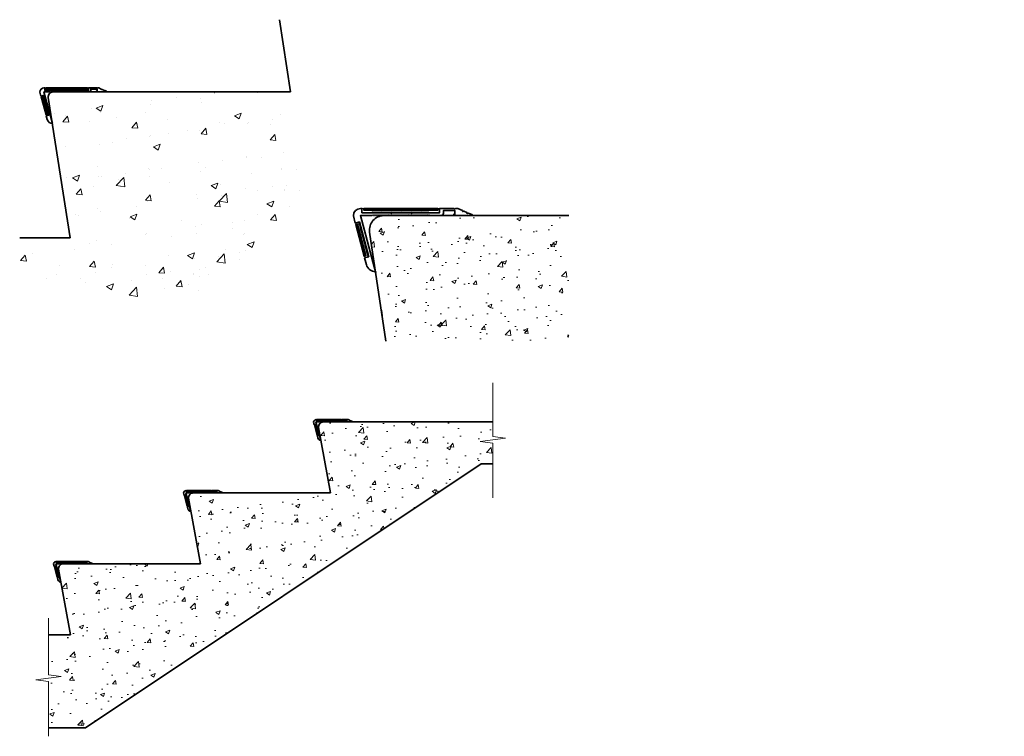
# Model space of a CAD drawing. Header units: millimetres. Extents: x 51867 to 53950, y 51914 to 53430.
import ezdxf

# ---------------------------------------------------------------- set-up
doc = ezdxf.new("R2010")
doc.units = ezdxf.units.MM
for name, color, linetype, lineweight in [('FS-DETAIL', 3, 'Continuous', 35), ('FS-DETAIL-HATCH', 253, 'Continuous', 13), ('FS-DETAIL-THIN', 8, 'Continuous', 18)]:
    doc.layers.add(name, color=color, linetype=linetype, lineweight=lineweight)

# ---------------------------------------------------------------- blocks, each defined once
blk = doc.blocks.new('Stair Nosing_1')
at = {"layer": 'FS-DETAIL-HATCH'}
h = blk.add_hatch(dxfattribs=at)
h.set_pattern_fill('AR-CONC', color=256, scale=0.164334)
h.set_pattern_definition([(50, (36611.086, 35184.487), (29.939103, -2.61933), [3.13056, -34.436152]), (355, (36611.086, 35184.487), (-5.791686, 31.3971), [2.504447, -27.549018]), (100.45144, (36613.58, 35184.27), (24.147417, 28.77777), [2.660566, -29.26625]), (46.1842, (36611.086, 35192.835), (44.547455, -6.908976), [4.69584, -51.65423]), (96.63556, (36614.8, 35192.26), (39.01353, 40.66048), [3.99085, -43.899415]), (351.18415, (36611.086, 35192.835), (39.01353, 40.66048), [3.756666, -41.32334]), (21, (36615.26, 35190.748), (24.915372, -16.80563), [3.13056, -34.436152]), (326, (36615.26, 35190.748), (10.156164, 30.268312), [2.504447, -27.54892]), (71.45144, (36617.337, 35189.348), (35.071536, 13.46268), [2.660566, -29.2662]), (37.5, (36611.086, 35184.487), (0.507562, 13.8952527), [0, -27.214996, 0, -27.96633, 0, -27.653274]), (7.5, (36611.086, 35184.487), (10.9807305, 16.463057), [0, -15.944982, 0, -26.588884, 0, -10.53955]), (327.5, (36601.778, 35184.487), (22.2821207, -0.9414264), [0, -10.435198, 0, -32.557817, 0, -43.201718]), (317.5, (36597.604, 35184.487), (24.342634, 4.178432), [0, -13.565757, 0, -21.62173, 0, -30.679481])])
edge = h.paths.add_edge_path()
edge.add_line((54039.76, 52608.9), (53941.95, 52608.9))
edge.add_line((53941.95, 52608.9), (53940.85, 52607.47))
edge.add_line((53940.85, 52607.47), (53939.75, 52608.9))
edge.add_line((53939.75, 52608.9), (53936.82, 52608.9))
edge.add_line((53936.82, 52608.9), (53935.72, 52607.47))
edge.add_line((53935.72, 52607.47), (53934.62, 52608.9))
edge.add_line((53934.62, 52608.9), (53926.56, 52608.9))
edge.add_line((53926.56, 52608.9), (53925.46, 52607.47))
edge.add_line((53925.46, 52607.47), (53924.36, 52608.9))
edge.add_line((53924.36, 52608.9), (53922.17, 52608.9))
edge.add_line((53922.17, 52608.9), (53921.07, 52607.47))
edge.add_line((53921.07, 52607.47), (53919.97, 52608.9))
edge.add_line((53919.97, 52608.9), (53911.26, 52608.9))
edge.add_arc((53911.26, 52598.9), 10, 90, 195)
edge.add_line((53901.6, 52596.31), (53905.44, 52569.85))
edge.add_line((53905.44, 52569.85), (53912.51, 52521.98))
edge.add_line((53912.51, 52521.98), (54039.76, 52521.61))
edge.add_line((54039.76, 52521.61), (54039.76, 52608.9))
at = {"layer": 'FS-DETAIL'}
for p, q in [((53911.26, 52608.9), (54039.76, 52608.9)), ((53912.11, 52608.9), (53923.11, 52608.9)), ((53926.11, 52608.9), (53945.11, 52608.9)), ((53948.11, 52608.9), (53967.11, 52608.9)), ((53912.57, 52521.61), (53901.37, 52597.44))]:
    blk.add_line(p, q, dxfattribs=at)
blk.add_lwpolyline([(53903.48, 52609.38), (53903.85, 52608.9), (53904.21, 52609.38), (53904.58, 52608.9), (53904.94, 52609.38), (53905.31, 52608.9), (53905.68, 52609.38), (53906.04, 52608.9), (53906.41, 52609.38), (53906.78, 52608.9), (53907.14, 52609.38), (53907.51, 52608.9), (53907.88, 52609.38), (53908.24, 52608.9), (53908.61, 52609.38), (53908.97, 52608.9), (53909.34, 52609.38), (53909.71, 52608.9), (53910.07, 52609.38), (53910.44, 52608.9), (53910.81, 52609.38), (53911.17, 52608.9), (53911.54, 52609.38), (53911.91, 52608.9), (53912.27, 52609.38), (53912.64, 52608.9), (53913.01, 52609.38), (53913.37, 52608.9), (53913.74, 52609.38), (53914.1, 52608.9), (53914.47, 52609.38), (53914.84, 52608.9), (53915.2, 52609.38), (53915.57, 52608.9), (53915.94, 52609.38), (53916.3, 52608.9), (53916.67, 52609.38), (53917.04, 52608.9), (53917.4, 52609.38), (53917.77, 52608.9), (53918.13, 52609.38), (53918.5, 52608.9), (53918.87, 52609.38), (53919.23, 52608.9), (53919.6, 52609.38), (53919.97, 52608.9), (53920.33, 52609.38), (53920.7, 52608.9), (53921.07, 52609.38), (53921.43, 52608.9), (53921.8, 52609.38), (53922.17, 52608.9), (53922.53, 52609.38), (53922.9, 52608.9), (53923.26, 52609.38), (53923.63, 52608.9), (53924, 52609.38), (53924.36, 52608.9), (53924.36, 52608.9), (53924.73, 52609.38), (53925.1, 52608.9), (53925.46, 52609.38), (53925.83, 52608.9), (53926.2, 52609.38), (53926.56, 52608.9), (53926.93, 52609.38), (53927.29, 52608.9), (53927.66, 52609.38), (53928.03, 52608.9), (53928.39, 52609.38), (53928.76, 52608.9), (53929.13, 52609.38), (53929.49, 52608.9), (53929.86, 52609.38), (53930.23, 52608.9), (53930.59, 52609.38), (53930.96, 52608.9), (53931.33, 52609.38), (53931.69, 52608.9), (53932.06, 52609.38), (53932.42, 52608.9), (53932.79, 52609.38), (53933.16, 52608.9), (53933.52, 52609.38), (53933.89, 52608.9), (53934.26, 52609.38), (53934.62, 52608.9), (53934.99, 52609.38), (53935.36, 52608.9), (53935.72, 52609.38), (53936.09, 52608.9), (53936.45, 52609.38), (53936.82, 52608.9), (53937.19, 52609.38), (53937.55, 52608.9), (53937.92, 52609.38), (53938.29, 52608.9), (53938.65, 52609.38), (53939.02, 52608.9), (53939.39, 52609.38), (53939.75, 52608.9), (53940.12, 52609.38), (53940.49, 52608.9), (53940.85, 52609.38), (53941.22, 52608.9), (53941.58, 52609.38), (53941.95, 52608.9), (53942.32, 52609.38), (53942.68, 52608.9), (53943.05, 52609.38), (53943.42, 52608.9), (53951.07, 52608.9, 0.363366), (53952.71, 52610.65), (53952.71, 52612.37), (53960.61, 52612.37), (53960.61, 52609.87), (53959.82, 52609.87), (53959.82, 52608.9), (53972.48, 52608.9, 0.723376), (53972.48, 52609.76), (53970.11, 52610.61), (53969.24, 52610.28), (53968.93, 52611.11), (53966.86, 52611.99), (53966.14, 52611.65), (53965.89, 52612.4), (53962.74, 52613.9), (53961.15, 52613.9), (53960.59, 52613.34), (53960.03, 52613.9), (53950.03, 52613.9), (53950.03, 52610.9), (53931.07, 52610.9), (53930.52, 52610.34), (53929.96, 52610.9), (53916.97, 52610.9), (53916.42, 52610.34), (53915.86, 52610.9), (53896.03, 52610.9), (53896.03, 52613.9), (53895.03, 52613.9, 0.407474), (53890.03, 52608.74), (53891.37, 52603.72), (53894.27, 52604.5), (53900.74, 52580.35), (53897.84, 52579.57), (53899.15, 52574.7, 0.338379), (53905.44, 52569.9), (53894.99, 52608.9), (53903.11, 52608.9)], format="xyb", close=True, dxfattribs=at)
at = {"layer": 'FS-DETAIL', "flags": 128}
blk.add_lwpolyline([(53948.68, 52613.87), (53897.38, 52613.87), (53897.38, 52612.62), (53948.68, 52612.62)], close=True, dxfattribs=at)
at = {"layer": 'FS-DETAIL'}
blk.add_lwpolyline([(53898.76, 52580.96), (53892.86, 52602.98), (53891.65, 52602.66), (53897.55, 52580.63)], close=True, dxfattribs=at)
blk.add_arc((53911.26, 52598.9), 10, 90, 188.40156, dxfattribs=at)
at = {"layer": 'FS-DETAIL-THIN'}
blk.add_lwpolyline([(53942.57, 52611.15), (53949.78, 52611.15), (53949.78, 52613.75), (53948.78, 52613.75), (53948.78, 52612.52), (53897.28, 52612.52), (53897.28, 52613.75), (53896.28, 52613.75), (53896.28, 52611.15), (53903, 52611.15), (53903.36, 52611.63), (53903.73, 52611.15), (53904.09, 52611.63), (53904.46, 52611.15), (53904.83, 52611.63), (53905.19, 52611.15), (53905.56, 52611.63), (53905.93, 52611.15), (53906.29, 52611.63), (53906.66, 52611.15), (53907.03, 52611.63), (53907.39, 52611.15), (53907.76, 52611.63), (53908.13, 52611.15), (53908.49, 52611.63), (53908.86, 52611.15), (53909.22, 52611.63), (53909.59, 52611.15), (53909.96, 52611.63), (53910.32, 52611.15), (53910.69, 52611.63), (53911.06, 52611.15), (53911.42, 52611.63), (53911.79, 52611.15), (53912.16, 52611.63), (53912.52, 52611.15), (53912.89, 52611.63), (53913.25, 52611.15), (53913.62, 52611.63), (53913.99, 52611.15), (53914.35, 52611.63), (53914.72, 52611.15), (53915.09, 52611.63), (53915.45, 52611.15), (53915.82, 52611.63), (53916.19, 52611.15), (53916.55, 52611.63), (53916.92, 52611.15), (53917.29, 52611.63), (53917.65, 52611.15), (53918.02, 52611.63), (53918.38, 52611.15), (53918.75, 52611.63), (53919.12, 52611.15), (53919.48, 52611.63), (53919.85, 52611.15), (53920.22, 52611.63), (53920.58, 52611.15), (53920.95, 52611.63), (53921.32, 52611.15), (53921.68, 52611.63), (53922.05, 52611.15), (53922.41, 52611.63), (53922.78, 52611.15), (53923.15, 52611.63), (53923.51, 52611.15), (53923.88, 52611.63), (53924.25, 52611.15), (53924.61, 52611.63), (53924.98, 52611.15), (53925.35, 52611.63), (53925.71, 52611.15), (53926.08, 52611.63), (53926.45, 52611.15), (53926.81, 52611.63), (53927.18, 52611.15), (53927.54, 52611.63), (53927.91, 52611.15), (53928.28, 52611.63), (53928.64, 52611.15), (53929.01, 52611.63), (53929.38, 52611.15), (53929.74, 52611.63), (53930.11, 52611.15), (53930.48, 52611.63), (53930.84, 52611.15), (53931.21, 52611.63), (53931.57, 52611.15), (53931.94, 52611.63), (53932.31, 52611.15), (53932.67, 52611.63), (53933.04, 52611.15), (53933.41, 52611.63), (53933.77, 52611.15), (53934.14, 52611.63), (53934.51, 52611.15), (53934.87, 52611.63), (53935.24, 52611.15), (53935.61, 52611.63), (53935.97, 52611.15), (53936.34, 52611.63), (53936.7, 52611.15), (53937.07, 52611.63), (53937.44, 52611.15), (53937.8, 52611.63), (53938.17, 52611.15), (53938.54, 52611.63), (53938.9, 52611.15), (53939.27, 52611.63), (53939.64, 52611.15), (53940, 52611.63), (53940.37, 52611.15), (53940.73, 52611.63), (53941.1, 52611.15), (53941.47, 52611.63), (53941.83, 52611.15), (53942.2, 52611.63), (53942.57, 52611.15)], dxfattribs=at)
blk.add_lwpolyline([(53893.99, 52604.32), (53891.48, 52603.65), (53891.74, 52602.78), (53892.93, 52603.1), (53898.88, 52580.89), (53897.7, 52580.57), (53897.93, 52579.7), (53900.44, 52580.37), (53900.35, 52580.71), (53899.8, 52580.94), (53900.16, 52581.42), (53899.61, 52581.65), (53899.97, 52582.13), (53899.42, 52582.36), (53899.78, 52582.83), (53899.23, 52583.06), (53899.59, 52583.54), (53899.04, 52583.77), (53899.4, 52584.25), (53898.85, 52584.48), (53899.21, 52584.96), (53898.66, 52585.19), (53899.02, 52585.66), (53898.47, 52585.9), (53898.83, 52586.37), (53898.28, 52586.6), (53898.64, 52587.08), (53898.09, 52587.31), (53898.45, 52587.79), (53897.9, 52588.02), (53898.26, 52588.5), (53897.71, 52588.73), (53898.07, 52589.2), (53897.52, 52589.43), (53897.88, 52589.91), (53897.33, 52590.14), (53897.7, 52590.62), (53897.14, 52590.85), (53897.51, 52591.33), (53896.95, 52591.56), (53897.32, 52592.04), (53896.76, 52592.27), (53897.13, 52592.74), (53896.57, 52592.97), (53896.94, 52593.45), (53896.38, 52593.68), (53896.75, 52594.16), (53896.19, 52594.39), (53896.56, 52594.87), (53896, 52595.1), (53896.37, 52595.57), (53895.81, 52595.81), (53896.18, 52596.28), (53895.62, 52596.51), (53895.99, 52596.99), (53895.43, 52597.22), (53895.8, 52597.7), (53895.24, 52597.93), (53895.61, 52598.41), (53895.05, 52598.64), (53895.42, 52599.11), (53894.87, 52599.34), (53895.23, 52599.82), (53894.68, 52600.05), (53895.04, 52600.53), (53894.49, 52600.76), (53894.85, 52601.24), (53894.3, 52601.47), (53894.66, 52601.94), (53894.11, 52602.18), (53894.47, 52602.65), (53893.92, 52602.88), (53894.28, 52603.36), (53893.73, 52603.59), (53894.09, 52604.07)], close=True, dxfattribs=at)
blk = doc.blocks.new('Stair Nosing')
at = {"layer": 'FS-DETAIL'}
for p, q in [((52226.7, 52428.9), (52248.7, 52428.9)), ((52251.7, 52428.9), (52270.7, 52428.9)), ((52273.7, 52428.9), (52292.7, 52428.9))]:
    blk.add_line(p, q, dxfattribs=at)
blk.add_lwpolyline([(52229.1, 52429.4), (52229.5, 52428.9), (52229.8, 52429.4), (52230.2, 52428.9), (52230.6, 52429.4), (52230.9, 52428.9), (52231.3, 52429.4), (52231.7, 52428.9), (52232, 52429.4), (52232.4, 52428.9), (52232.8, 52429.4), (52233.1, 52428.9), (52233.5, 52429.4), (52233.9, 52428.9), (52234.2, 52429.4), (52234.6, 52428.9), (52235, 52429.4), (52235.3, 52428.9), (52235.7, 52429.4), (52236.1, 52428.9), (52236.4, 52429.4), (52236.8, 52428.9), (52237.2, 52429.4), (52237.5, 52428.9), (52237.9, 52429.4), (52238.3, 52428.9), (52238.6, 52429.4), (52239, 52428.9), (52239.4, 52429.4), (52239.7, 52428.9), (52240.1, 52429.4), (52240.5, 52428.9), (52240.8, 52429.4), (52241.2, 52428.9), (52241.6, 52429.4), (52241.9, 52428.9), (52242.3, 52429.4), (52242.7, 52428.9), (52243, 52429.4), (52243.4, 52428.9), (52243.8, 52429.4), (52244.1, 52428.9), (52244.5, 52429.4), (52244.9, 52428.9), (52245.2, 52429.4), (52245.6, 52428.9), (52246, 52429.4), (52246.3, 52428.9), (52246.7, 52429.4), (52247.1, 52428.9), (52247.4, 52429.4), (52247.8, 52428.9), (52248.2, 52429.4), (52248.5, 52428.9), (52248.9, 52429.4), (52249.3, 52428.9), (52249.6, 52429.4), (52250, 52428.9), (52250, 52428.9), (52250.4, 52429.4), (52250.7, 52428.9), (52251.1, 52429.4), (52251.5, 52428.9), (52251.8, 52429.4), (52252.2, 52428.9), (52252.6, 52429.4), (52252.9, 52428.9), (52253.3, 52429.4), (52253.7, 52428.9), (52254, 52429.4), (52254.4, 52428.9), (52254.8, 52429.4), (52255.1, 52428.9), (52255.5, 52429.4), (52255.9, 52428.9), (52256.2, 52429.4), (52256.6, 52428.9), (52257, 52429.4), (52257.3, 52428.9), (52257.7, 52429.4), (52258.1, 52428.9), (52258.4, 52429.4), (52258.8, 52428.9), (52259.2, 52429.4), (52259.5, 52428.9), (52259.9, 52429.4), (52260.3, 52428.9), (52260.6, 52429.4), (52261, 52428.9), (52261.4, 52429.4), (52261.7, 52428.9), (52262.1, 52429.4), (52262.5, 52428.9), (52262.8, 52429.4), (52263.2, 52428.9), (52263.6, 52429.4), (52263.9, 52428.9), (52264.3, 52429.4), (52264.7, 52428.9), (52265, 52429.4), (52265.4, 52428.9), (52265.8, 52429.4), (52266.1, 52428.9), (52266.5, 52429.4), (52266.9, 52428.9), (52267.2, 52429.4), (52267.6, 52428.9), (52268, 52429.4), (52268.3, 52428.9), (52268.7, 52429.4), (52269.1, 52428.9), (52276.7, 52428.9, 0.363366), (52278.3, 52430.7), (52278.3, 52432.4), (52286.2, 52432.4), (52286.2, 52429.9), (52285.4, 52429.9), (52285.4, 52428.9), (52298.1, 52428.9, 0.723376), (52298.1, 52429.8), (52295.7, 52430.6), (52294.9, 52430.3), (52294.6, 52431.1), (52292.5, 52432), (52291.8, 52431.7), (52291.5, 52432.4), (52288.4, 52433.9), (52286.8, 52433.9), (52286.2, 52433.3), (52285.7, 52433.9), (52275.7, 52433.9), (52275.7, 52430.9), (52256.7, 52430.9), (52256.1, 52430.3), (52255.6, 52430.9), (52242.6, 52430.9), (52242, 52430.3), (52241.5, 52430.9), (52221.7, 52430.9), (52221.7, 52433.9), (52220.7, 52433.9, 0.407474), (52215.7, 52428.7), (52217, 52423.7), (52219.9, 52424.5), (52226.4, 52400.3), (52223.5, 52399.6), (52224.8, 52394.7, 0.338379), (52231.1, 52389.9), (52220.6, 52428.9), (52228.7, 52428.9)], format="xyb", close=True, dxfattribs=at)
at = {"layer": 'FS-DETAIL', "flags": 128}
blk.add_lwpolyline([(52274.3, 52433.9), (52223, 52433.9), (52223, 52432.6), (52274.3, 52432.6)], close=True, dxfattribs=at)
at = {"layer": 'FS-DETAIL'}
blk.add_lwpolyline([(52224.4, 52401), (52218.5, 52423), (52217.3, 52422.7), (52223.2, 52400.6)], close=True, dxfattribs=at)
at = {"layer": 'FS-DETAIL-THIN'}
blk.add_lwpolyline([(52268.2, 52431.1), (52275.4, 52431.1), (52275.4, 52433.7), (52274.4, 52433.7), (52274.4, 52432.5), (52222.9, 52432.5), (52222.9, 52433.7), (52221.9, 52433.7), (52221.9, 52431.1), (52228.6, 52431.1), (52229, 52431.6), (52229.4, 52431.1), (52229.7, 52431.6), (52230.1, 52431.1), (52230.5, 52431.6), (52230.8, 52431.1), (52231.2, 52431.6), (52231.6, 52431.1), (52231.9, 52431.6), (52232.3, 52431.1), (52232.7, 52431.6), (52233, 52431.1), (52233.4, 52431.6), (52233.8, 52431.1), (52234.1, 52431.6), (52234.5, 52431.1), (52234.9, 52431.6), (52235.2, 52431.1), (52235.6, 52431.6), (52236, 52431.1), (52236.3, 52431.6), (52236.7, 52431.1), (52237.1, 52431.6), (52237.4, 52431.1), (52237.8, 52431.6), (52238.2, 52431.1), (52238.5, 52431.6), (52238.9, 52431.1), (52239.3, 52431.6), (52239.6, 52431.1), (52240, 52431.6), (52240.4, 52431.1), (52240.7, 52431.6), (52241.1, 52431.1), (52241.5, 52431.6), (52241.8, 52431.1), (52242.2, 52431.6), (52242.6, 52431.1), (52242.9, 52431.6), (52243.3, 52431.1), (52243.7, 52431.6), (52244, 52431.1), (52244.4, 52431.6), (52244.8, 52431.1), (52245.1, 52431.6), (52245.5, 52431.1), (52245.9, 52431.6), (52246.2, 52431.1), (52246.6, 52431.6), (52246.9, 52431.1), (52247.3, 52431.6), (52247.7, 52431.1), (52248, 52431.6), (52248.4, 52431.1), (52248.8, 52431.6), (52249.1, 52431.1), (52249.5, 52431.6), (52249.9, 52431.1), (52250.2, 52431.6), (52250.6, 52431.1), (52251, 52431.6), (52251.3, 52431.1), (52251.7, 52431.6), (52252.1, 52431.1), (52252.4, 52431.6), (52252.8, 52431.1), (52253.2, 52431.6), (52253.5, 52431.1), (52253.9, 52431.6), (52254.3, 52431.1), (52254.6, 52431.6), (52255, 52431.1), (52255.4, 52431.6), (52255.7, 52431.1), (52256.1, 52431.6), (52256.5, 52431.1), (52256.8, 52431.6), (52257.2, 52431.1), (52257.6, 52431.6), (52257.9, 52431.1), (52258.3, 52431.6), (52258.7, 52431.1), (52259, 52431.6), (52259.4, 52431.1), (52259.8, 52431.6), (52260.1, 52431.1), (52260.5, 52431.6), (52260.9, 52431.1), (52261.2, 52431.6), (52261.6, 52431.1), (52262, 52431.6), (52262.3, 52431.1), (52262.7, 52431.6), (52263.1, 52431.1), (52263.4, 52431.6), (52263.8, 52431.1), (52264.2, 52431.6), (52264.5, 52431.1), (52264.9, 52431.6), (52265.3, 52431.1), (52265.6, 52431.6), (52266, 52431.1), (52266.4, 52431.6), (52266.7, 52431.1), (52267.1, 52431.6), (52267.5, 52431.1), (52267.8, 52431.6), (52268.2, 52431.1)], dxfattribs=at)
blk.add_lwpolyline([(52219.6, 52424.3), (52217.1, 52423.6), (52217.4, 52422.8), (52218.6, 52423.1), (52224.5, 52400.9), (52223.3, 52400.6), (52223.6, 52399.7), (52226.1, 52400.4), (52226, 52400.7), (52225.4, 52400.9), (52225.8, 52401.4), (52225.2, 52401.6), (52225.6, 52402.1), (52225.1, 52402.4), (52225.4, 52402.8), (52224.9, 52403.1), (52225.2, 52403.5), (52224.7, 52403.8), (52225, 52404.2), (52224.5, 52404.5), (52224.8, 52405), (52224.3, 52405.2), (52224.7, 52405.7), (52224.1, 52405.9), (52224.5, 52406.4), (52223.9, 52406.6), (52224.3, 52407.1), (52223.7, 52407.3), (52224.1, 52407.8), (52223.5, 52408), (52223.9, 52408.5), (52223.3, 52408.7), (52223.7, 52409.2), (52223.2, 52409.4), (52223.5, 52409.9), (52223, 52410.1), (52223.3, 52410.6), (52222.8, 52410.9), (52223.1, 52411.3), (52222.6, 52411.6), (52222.9, 52412), (52222.4, 52412.3), (52222.8, 52412.7), (52222.2, 52413), (52222.6, 52413.5), (52222, 52413.7), (52222.4, 52414.2), (52221.8, 52414.4), (52222.2, 52414.9), (52221.6, 52415.1), (52222, 52415.6), (52221.4, 52415.8), (52221.8, 52416.3), (52221.3, 52416.5), (52221.6, 52417), (52221.1, 52417.2), (52221.4, 52417.7), (52220.9, 52417.9), (52221.2, 52418.4), (52220.7, 52418.6), (52221.1, 52419.1), (52220.5, 52419.3), (52220.9, 52419.8), (52220.3, 52420.1), (52220.7, 52420.5), (52220.1, 52420.8), (52220.5, 52421.2), (52219.9, 52421.5), (52220.3, 52421.9), (52219.7, 52422.2), (52220.1, 52422.7), (52219.6, 52422.9), (52219.9, 52423.4), (52219.4, 52423.6), (52219.7, 52424.1)], close=True, dxfattribs=at)

msp = doc.modelspace()

# ---------------------------------------------------------------- hatches: boundary and pattern name
at = {"layer": 'FS-DETAIL-HATCH'}
h = msp.add_hatch(dxfattribs=at)
h.set_pattern_fill('AR-CONC', color=256, scale=0.5)
h.set_pattern_definition([(50, (1402.15, 0), (91.092334, -7.96954), [9.525, -104.775]), (355, (1402.15, 0), (-17.62171, 95.52842), [7.62, -83.82029]), (100.45144, (1409.74, -0.66), (73.47062, 87.55888), [8.095, -89.04512]), (46.1842, (1402.15, 25.4), (135.53952, -21.02116), [14.2875, -157.1625]), (96.63556, (1413.44, 23.65), (118.70207, 123.71306), [12.1425, -133.5678]), (351.18415, (1402.15, 25.4), (118.70207, 123.71306), [11.42998, -125.72987]), (21, (1414.85, 19.05), (75.807196, -51.1326), [9.525, -104.775]), (326, (1414.85, 19.05), (30.90101, 92.09398), [7.62, -83.82]), (71.45144, (1421.16, 14.79), (106.70821, 40.96138), [8.095, -89.04497]), (37.5, (1402.147, 0), (1.544302, 42.27752), [0, -82.804, 0, -85.09, 0, -84.1375]), (7.5, (1402.147, 0), (33.40983, 50.090287), [0, -48.514, 0, -80.899, 0, -32.0675]), (327.5, (1373.826, 0), (67.795298, -2.864372), [0, -31.75, 0, -99.06, 0, -131.445]), (317.5, (1361.126, 0), (74.06459, 12.713246), [0, -41.275, 0, -65.786, 0, -93.345])])
h.paths.add_polyline_path([(53949.8, 52611.1), (53941.8, 52611.1), (53941.5, 52610.7), (53940.7, 52611.6), (53940, 52610.7), (53939.3, 52611.6), (53938.5, 52610.7), (53937.8, 52611.6), (53937.1, 52610.7), (53936.3, 52611.6), (53935.6, 52610.7), (53934.9, 52611.6), (53934.1, 52610.7), (53933.4, 52611.6), (53932.7, 52610.7), (53931.9, 52611.6), (53931.2, 52610.7), (53930.5, 52611.6), (53929.7, 52610.7), (53929, 52611.6), (53928.3, 52610.7), (53927.5, 52611.6), (53926.8, 52610.7), (53926.1, 52611.6), (53925.3, 52610.7), (53924.6, 52611.6), (53923.9, 52610.7), (53923.1, 52611.6), (53922.4, 52610.7), (53921.7, 52611.6), (53920.9, 52610.7), (53920.2, 52611.6), (53919.5, 52610.7), (53918.8, 52611.6), (53918, 52610.7), (53917.3, 52611.6), (53916.6, 52610.7), (53915.8, 52611.6), (53915.1, 52610.7), (53914.4, 52611.6), (53913.6, 52610.7), (53912.9, 52611.6), (53912.2, 52610.7), (53911.4, 52611.6), (53910.7, 52610.7), (53910, 52611.6), (53909.2, 52610.7), (53908.5, 52611.6), (53907.8, 52610.7), (53907, 52611.6), (53906.3, 52610.7), (53905.6, 52611.6), (53904.8, 52610.7), (53904.1, 52611.6), (53903.7, 52611.1), (53896.3, 52611.1), (53896.3, 52613.7), (53897.3, 52613.7), (53897.3, 52612.5), (53948.8, 52612.5), (53948.8, 52613.7), (53949.8, 52613.7)], flags=16)
h.paths.add_polyline_path([(53674.8, 52431.1), (53666.8, 52431.1), (53666.5, 52430.7), (53665.7, 52431.6), (53665, 52430.7), (53664.3, 52431.6), (53663.5, 52430.7), (53662.8, 52431.6), (53662.1, 52430.7), (53661.3, 52431.6), (53660.6, 52430.7), (53659.9, 52431.6), (53659.1, 52430.7), (53658.4, 52431.6), (53657.7, 52430.7), (53656.9, 52431.6), (53656.2, 52430.7), (53655.5, 52431.6), (53654.7, 52430.7), (53654, 52431.6), (53653.3, 52430.7), (53652.5, 52431.6), (53651.8, 52430.7), (53651.1, 52431.6), (53650.3, 52430.7), (53649.6, 52431.6), (53648.9, 52430.7), (53648.1, 52431.6), (53647.4, 52430.7), (53646.7, 52431.6), (53645.9, 52430.7), (53645.2, 52431.6), (53644.5, 52430.7), (53643.8, 52431.6), (53643, 52430.7), (53642.3, 52431.6), (53641.6, 52430.7), (53640.8, 52431.6), (53640.1, 52430.7), (53639.4, 52431.6), (53638.6, 52430.7), (53637.9, 52431.6), (53637.2, 52430.7), (53636.4, 52431.6), (53635.7, 52430.7), (53635, 52431.6), (53634.2, 52430.7), (53633.5, 52431.6), (53632.8, 52430.7), (53632, 52431.6), (53631.3, 52430.7), (53630.6, 52431.6), (53629.8, 52430.7), (53629.1, 52431.6), (53628.7, 52431.1), (53621.3, 52431.1), (53621.3, 52433.7), (53622.3, 52433.7), (53622.3, 52432.5), (53673.8, 52432.5), (53673.8, 52433.7), (53674.8, 52433.7)], flags=16)
h.paths.add_polyline_path([(53399.8, 52253.7), (53399.8, 52251.1), (53391.8, 52251.1), (53391.5, 52250.7), (53390.7, 52251.6), (53390, 52250.7), (53389.3, 52251.6), (53388.5, 52250.7), (53387.8, 52251.6), (53387.1, 52250.7), (53386.3, 52251.6), (53385.6, 52250.7), (53384.9, 52251.6), (53384.1, 52250.7), (53383.4, 52251.6), (53382.7, 52250.7), (53381.9, 52251.6), (53381.2, 52250.7), (53380.5, 52251.6), (53379.7, 52250.7), (53379, 52251.6), (53378.3, 52250.7), (53377.5, 52251.6), (53376.8, 52250.7), (53376.1, 52251.6), (53375.3, 52250.7), (53374.6, 52251.6), (53373.9, 52250.7), (53373.1, 52251.6), (53372.4, 52250.7), (53371.7, 52251.6), (53370.9, 52250.7), (53370.2, 52251.6), (53369.5, 52250.7), (53368.8, 52251.6), (53368, 52250.7), (53367.3, 52251.6), (53366.6, 52250.7), (53365.8, 52251.6), (53365.1, 52250.7), (53364.4, 52251.6), (53363.6, 52250.7), (53362.9, 52251.6), (53362.2, 52250.7), (53361.4, 52251.6), (53360.7, 52250.7), (53360, 52251.6), (53359.2, 52250.7), (53358.5, 52251.6), (53357.8, 52250.7), (53357, 52251.6), (53356.3, 52250.7), (53355.6, 52251.6), (53354.8, 52250.7), (53354.1, 52251.6), (53353.7, 52251.1), (53346.3, 52251.1), (53346.3, 52253.7), (53347.3, 52253.7), (53347.3, 52252.5), (53398.8, 52252.5), (53398.8, 52253.7)], flags=16)
h.paths.add_polyline_path([(53666.6, 52429.4), (53666.2, 52428.9), (53667, 52428.9)])
h = msp.add_hatch(dxfattribs=at)
h.set_pattern_fill('AR-CONC', color=256, scale=0.5)
h.paths.add_polyline_path([(52842.9, 52490.4), (52867.9, 52490.4), (52867.9, 52534.4), (52841.2, 52537.8), (52894.6, 52544.5), (52867.9, 52547.9), (52867.9, 52578.9), (52509.1, 52578.9, 0.47682), (52499.3, 52566.8), (52524.1, 52428.9), (52234.1, 52428.9, 0.47682), (52224.3, 52416.8), (52249.1, 52278.9), (51959.1, 52278.9, 0.47682), (51949.3, 52266.8), (51974.1, 52128.9), (51928, 52128.9), (51928, 52043.9), (51954.6, 52040.5), (51901.3, 52033.8), (51928, 52030.4), (51928, 51932.2), (52006.1, 51932.2)])

# ---------------------------------------------------------------- linework, layer by layer
at = {"layer": 'FS-DETAIL'}
for p, q in [((52440.1, 53276.8), (52416.3, 53429.6)), ((51973.7, 52968.5), (51927.5, 53265.3)), ((51937.3, 53276.8), (52440.1, 53276.8)), ((51971.5, 53276.8), (52004, 53276.8)), ((52009.2, 53276.8), (52041.7, 53276.8)), ((51973.7, 52968.5), (51866.9, 52968.3)), ((52511.9, 52578.9), (52867.9, 52578.9)), ((52524.1, 52428.9), (52499.2, 52567.4)), ((52236.9, 52428.9), (52524.1, 52428.9)), ((52249.1, 52278.9), (52224.2, 52417.4)), ((51974.1, 52128.9), (51949.2, 52267.4)), ((51961.9, 52278.9), (52249.1, 52278.9)), ((51928, 52128.9), (51974.1, 52128.9))]:
    msp.add_line(p, q, dxfattribs=at)
msp.add_lwpolyline([(51932.7, 53277.7), (51933.3, 53276.8), (51934, 53277.7), (51934.6, 53276.8), (51935.2, 53277.7), (51935.9, 53276.8), (51936.5, 53277.7), (51937.1, 53276.8), (51937.7, 53277.7), (51938.4, 53276.8), (51939, 53277.7), (51939.6, 53276.8), (51940.3, 53277.7), (51940.9, 53276.8), (51941.5, 53277.7), (51942.1, 53276.8), (51942.8, 53277.7), (51943.4, 53276.8), (51944, 53277.7), (51944.6, 53276.8), (51945.3, 53277.7), (51945.9, 53276.8), (51946.5, 53277.7), (51947.2, 53276.8), (51947.8, 53277.7), (51948.4, 53276.8), (51949, 53277.7), (51949.7, 53276.8), (51950.3, 53277.7), (51950.9, 53276.8), (51951.6, 53277.7), (51952.2, 53276.8), (51952.8, 53277.7), (51953.4, 53276.8), (51954.1, 53277.7), (51954.7, 53276.8), (51955.3, 53277.7), (51955.9, 53276.8), (51956.6, 53277.7), (51957.2, 53276.8), (51957.8, 53277.7), (51958.5, 53276.8), (51959.1, 53277.7), (51959.7, 53276.8), (51960.3, 53277.7), (51961, 53276.8), (51961.6, 53277.7), (51962.2, 53276.8), (51962.9, 53277.7), (51963.5, 53276.8), (51964.1, 53277.7), (51964.7, 53276.8), (51965.4, 53277.7), (51966, 53276.8), (51966.6, 53277.7), (51967.2, 53276.8), (51967.9, 53277.7), (51968.5, 53276.8), (51968.5, 53276.8), (51969.1, 53277.7), (51969.8, 53276.8), (51970.4, 53277.7), (51971, 53276.8), (51971.6, 53277.7), (51972.3, 53276.8), (51972.9, 53277.7), (51973.5, 53276.8), (51974.1, 53277.7), (51974.8, 53276.8), (51975.4, 53277.7), (51976, 53276.8), (51976.7, 53277.7), (51977.3, 53276.8), (51977.9, 53277.7), (51978.5, 53276.8), (51979.2, 53277.7), (51979.8, 53276.8), (51980.4, 53277.7), (51981.1, 53276.8), (51981.7, 53277.7), (51982.3, 53276.8), (51982.9, 53277.7), (51983.6, 53276.8), (51984.2, 53277.7), (51984.8, 53276.8), (51985.4, 53277.7), (51986.1, 53276.8), (51986.7, 53277.7), (51987.3, 53276.8), (51988, 53277.7), (51988.6, 53276.8), (51989.2, 53277.7), (51989.8, 53276.8), (51990.5, 53277.7), (51991.1, 53276.8), (51991.7, 53277.7), (51992.4, 53276.8), (51993, 53277.7), (51993.6, 53276.8), (51994.2, 53277.7), (51994.9, 53276.8), (51995.5, 53277.7), (51996.1, 53276.8), (51996.7, 53277.7), (51997.4, 53276.8), (51998, 53277.7), (51998.6, 53276.8), (51999.3, 53277.7), (51999.9, 53276.8), (52000.5, 53277.7), (52001.1, 53276.8), (52014.3, 53276.8, 0.363366), (52017.1, 53279.9), (52017.1, 53282.8), (52030.6, 53282.8), (52030.6, 53278.5), (52029.2, 53278.5), (52029.2, 53276.8), (52050.9, 53276.8, 0.723376), (52050.9, 53278.3), (52046.9, 53279.8), (52045.4, 53279.2), (52044.9, 53280.6), (52041.3, 53282.1), (52040.1, 53281.6), (52039.6, 53282.8), (52034.2, 53285.4), (52031.5, 53285.4), (52030.6, 53284.5), (52029.6, 53285.4), (52012.5, 53285.4), (52012.5, 53280.3), (51980, 53280.3), (51979, 53279.3), (51978.1, 53280.3), (51955.8, 53280.3), (51954.9, 53279.3), (51953.9, 53280.3), (51920, 53280.3), (51920, 53285.4), (51918.2, 53285.4, 0.407474), (51909.7, 53276.6), (51912, 53268), (51916.9, 53269.3), (51928, 53227.9), (51923.1, 53226.6), (51925.3, 53218.3, 0.338379), (51936.1, 53210), (51918.2, 53276.8), (51932.1, 53276.8)], format="xyb", close=True, dxfattribs=at)
at = {"layer": 'FS-DETAIL', "flags": 128}
msp.add_lwpolyline([(52010.2, 53285.4), (51922.3, 53285.4), (51922.3, 53283.2), (52010.2, 53283.2)], close=True, dxfattribs=at)
at = {"layer": 'FS-DETAIL'}
msp.add_lwpolyline([(51924.6, 53229), (51914.5, 53266.7), (51912.5, 53266.2), (51922.6, 53228.4)], close=True, dxfattribs=at)
at = {"layer": 'FS-DETAIL', "flags": 128}
msp.add_lwpolyline([(51928, 51932.2), (52006.1, 51932.2), (52842.9, 52490.4), (52867.9, 52490.4)], dxfattribs=at)
at = {"layer": 'FS-DETAIL'}
for centre, end in [((51937.3, 53266.8), 188.8576), ((52509.1, 52568.9), 188.4016), ((52234.1, 52418.9), 188.4016), ((51959.1, 52268.9), 188.4016)]:
    msp.add_arc(centre, 10, 90, end, dxfattribs=at)
at = {"layer": 'FS-DETAIL-HATCH', "linetype": 'Continuous'}
for p, q in [((52197.7, 53265.1), (52197.7, 53265.1)), ((52249.2, 53263.8), (52249.2, 53263.8)), ((52279, 53275), (52279.7, 53274.9)), ((52279.7, 53274.9), (52279.7, 53275)), ((52370.8, 53274.8), (52370.8, 53274.8)), ((52018, 53241.4), (52018, 53241.4)), ((52028.5, 53242.8), (52042.7, 53248.2)), ((52028.5, 53242.8), (52038.6, 53235.9)), ((52038.6, 53235.9), (52042.7, 53248.2)), ((52144.6, 53249.5), (52144.6, 53249.5)), ((52146.7, 53258.4), (52146.7, 53258.4)), ((52252, 53254.4), (52252, 53254.4)), ((51935.9, 53221.2), (51935.9, 53221.2)), ((51940.9, 53231.3), (51940.9, 53231.3)), ((51958.4, 53213.8), (51968.2, 53225.5)), ((51962.9, 53226.9), (51962.9, 53226.9)), ((51970.6, 53212.7), (51968.2, 53225.5)), ((52038.8, 53234.2), (52038.8, 53234.2)), ((52071.6, 53222.3), (52071.6, 53222.3)), ((52133.2, 53234), (52133.2, 53234)), ((52180.4, 53217.7), (52180.4, 53217.7)), ((52321.2, 53226.4), (52335.5, 53231.9)), ((52321.2, 53226.4), (52331.4, 53219.6)), ((52331.4, 53219.6), (52335.5, 53231.9)), ((52400.9, 53218.5), (52400.9, 53218.5)), ((52419.6, 53230.1), (52419.6, 53230.1)), ((51958.4, 53213.8), (51970.6, 53212.7)), ((52014.4, 53213.6), (52014.4, 53213.6)), ((52104.5, 53201), (52114.3, 53212.7)), ((52104.5, 53201), (52116.7, 53199.9)), ((52116.7, 53199.9), (52114.3, 53212.7)), ((52246.7, 53196), (52246.7, 53196)), ((52250.6, 53188.2), (52260.4, 53199.9)), ((52262.8, 53187.1), (52260.4, 53199.9)), ((52289.1, 53213.1), (52289.1, 53213.1)), ((52300.8, 53209.7), (52300.8, 53209.7)), ((52349.6, 53209), (52349.6, 53209)), ((52349.9, 53211.8), (52349.9, 53211.8)), ((52397.8, 53208.5), (52397.8, 53208.5)), ((52093.1, 53178), (52093.1, 53178)), ((52142.2, 53181.7), (52142.2, 53181.7)), ((52144.1, 53184.7), (52144.1, 53184.7)), ((52182, 53189.3), (52182, 53189.3)), ((52221.2, 53194.9), (52221.2, 53194.9)), ((52250.6, 53188.2), (52262.8, 53187.1)), ((52396.7, 53175.4), (52406.6, 53187.1)), ((52396.7, 53175.4), (52408.9, 53174.3)), ((52408.9, 53174.3), (52406.6, 53187.1)), ((51964.4, 53161.1), (51964.4, 53161.1)), ((52036.4, 53166.4), (52036.4, 53166.4)), ((52063.2, 53168.9), (52063.2, 53168.9)), ((52150.1, 53160.7), (52164.3, 53166.2)), ((52150.1, 53160.7), (52160.2, 53153.9)), ((52160.2, 53153.9), (52164.3, 53166.2)), ((52347.2, 53141.2), (52347.2, 53141.2)), ((52347.3, 53138.2), (52347.3, 53138.2)), ((52378.6, 53138.4), (52378.6, 53138.4)), ((52424.5, 53148.4), (52424.5, 53148.4)), ((52031.9, 53118.2), (52031.9, 53118.2)), ((52139.7, 53113.9), (52139.7, 53113.9)), ((52140.7, 53113.6), (52140.7, 53113.6)), ((52167.7, 53114.6), (52167.7, 53114.6)), ((52244.3, 53128.2), (52244.3, 53128.2)), ((52259.8, 53118), (52259.8, 53118)), ((52296.3, 53131.5), (52296.3, 53131.5)), ((52421, 53115.3), (52421, 53115.3)), ((51966.2, 53095.4), (51966.2, 53095.4)), ((51978.9, 53095), (51993.2, 53100.5)), ((51978.9, 53095), (51989.1, 53088.2)), ((51989.1, 53088.2), (51993.2, 53100.5)), ((52033.9, 53098.6), (52033.9, 53098.6)), ((52039.5, 53097.7), (52039.5, 53097.7)), ((52071.2, 53079.2), (52087.1, 53095.8)), ((52089.3, 53076.4), (52087.1, 53095.8)), ((52090.5, 53104.4), (52090.5, 53104.4)), ((52141, 53097.6), (52141, 53097.6)), ((52249.4, 53109), (52249.4, 53109)), ((52358.2, 53104.4), (52358.2, 53104.4)), ((52421.1, 53112.3), (52421.1, 53112.3)), ((52452.4, 53112.5), (52452.4, 53112.5)), ((51986.7, 53060.5), (51996.5, 53072.2)), ((51998.8, 53059.5), (51996.5, 53072.2)), ((52022.2, 53077.2), (52022.2, 53077.2)), ((52071.2, 53079.2), (52089.3, 53076.4)), ((52074.9, 53090.8), (52074.9, 53090.8)), ((52183.6, 53086.2), (52183.6, 53086.2)), ((52271.7, 53078.7), (52285.9, 53084.2)), ((52271.7, 53078.7), (52281.8, 53071.9)), ((52281.8, 53071.9), (52285.9, 53084.2)), ((52292.4, 53081.6), (52292.4, 53081.6)), ((52344.7, 53073.4), (52344.7, 53073.4)), ((52401.1, 53077), (52401.1, 53077)), ((52432, 53078.4), (52432, 53078.4)), ((51986.7, 53060.5), (51998.8, 53059.5)), ((52132.8, 53047.7), (52142.6, 53059.4)), ((52144.9, 53046.7), (52142.6, 53059.4)), ((52241.8, 53060.4), (52241.8, 53060.4)), ((52242.7, 53051.1), (52242.7, 53051.1)), ((52288.6, 53045.5), (52304.5, 53062.1)), ((52293.7, 53057.9), (52293.7, 53057.9)), ((52306.7, 53042.7), (52304.5, 53062.1)), ((52370.9, 53068), (52370.9, 53068)), ((52426.8, 53070.9), (52426.8, 53070.9)), ((52426.9, 53067.8), (52426.9, 53067.8)), ((52458.2, 53068), (52458.2, 53068)), ((52031.4, 53030.8), (52031.4, 53030.8)), ((52114.1, 53034.2), (52114.1, 53034.2)), ((52132.8, 53047.7), (52145, 53046.7)), ((52137.2, 53046), (52137.2, 53046)), ((52278.9, 53035), (52288.7, 53046.7)), ((52278.9, 53035), (52291.1, 53033.9)), ((52288.6, 53045.5), (52306.7, 53042.7)), ((52291.1, 53033.9), (52288.7, 53046.7)), ((52390, 53040.5), (52404.3, 53045.9)), ((52390, 53040.5), (52400.2, 53033.6)), ((52400.2, 53033.6), (52404.3, 53045.9)), ((52437.8, 53034), (52437.8, 53034)), ((51985.9, 53017.3), (51985.9, 53017.3)), ((51991.4, 53014.6), (51991.4, 53014.6)), ((52036.9, 53024), (52036.9, 53024)), ((52100.2, 53010), (52100.2, 53010)), ((52100.5, 53013), (52114.8, 53018.5)), ((52100.5, 53013), (52110.6, 53006.2)), ((52110.6, 53006.2), (52114.8, 53018.5)), ((52370.2, 53016.9), (52370.2, 53016.9)), ((52397.8, 53006), (52407.6, 53017.7)), ((52410, 53004.9), (52407.6, 53017.7)), ((52208.9, 53005.4), (52208.9, 53005.4)), ((52239.3, 52992.6), (52239.3, 52992.6)), ((52251.4, 52996.5), (52251.4, 52996.5)), ((52317.3, 52987.7), (52317.3, 52987.7)), ((52317.7, 53000.8), (52317.7, 53000.8)), ((52342.2, 53005.6), (52342.2, 53005.6)), ((52397.8, 53006), (52410, 53004.9)), ((52132.6, 52976.1), (52132.6, 52976.1)), ((52134.7, 52978.2), (52134.7, 52978.2)), ((52189.1, 52970.8), (52189.1, 52970.8)), ((52240.1, 52977.5), (52240.1, 52977.5)), ((52340.4, 52975.3), (52340.4, 52975.3)), ((52342.4, 52978.4), (52342.4, 52978.4)), ((52013.8, 52955.7), (52013.8, 52955.7)), ((52028.9, 52963), (52028.9, 52963)), ((52060.5, 52953.9), (52060.5, 52953.9)), ((52348.4, 52954.4), (52362.6, 52959.8)), ((52348.4, 52954.4), (52358.5, 52947.5)), ((52358.5, 52947.5), (52362.6, 52959.8)), ((51868.8, 52920.1), (51878.6, 52931.8)), ((51881, 52919), (51878.6, 52931.8)), ((51895, 52935.3), (51895, 52935.3)), ((51983.3, 52943.7), (51983.3, 52943.7)), ((52181.4, 52931.4), (52181.4, 52931.4)), ((52222.1, 52931), (52236.4, 52936.5)), ((52222.1, 52931), (52232.2, 52924.2)), ((52232.2, 52924.2), (52236.4, 52936.5)), ((52283.7, 52917.7), (52299.6, 52934.2)), ((52287.4, 52929.2), (52287.4, 52929.2)), ((52301.8, 52914.9), (52299.6, 52934.2)), ((52303, 52942.8), (52303, 52942.8)), ((52331.8, 52936.6), (52331.8, 52936.6)), ((52343.9, 52940.5), (52343.9, 52940.5)), ((51868.8, 52920.1), (51881, 52919)), ((51951.8, 52910.5), (51951.8, 52910.5)), ((52014.9, 52907.3), (52024.7, 52919)), ((52014.9, 52907.3), (52027.1, 52906.2)), ((52027.1, 52906.2), (52024.7, 52919)), ((52060.5, 52905.9), (52060.5, 52905.9)), ((52062.6, 52911), (52062.6, 52911)), ((52132.2, 52910.4), (52132.2, 52910.4)), ((52161, 52894.5), (52170.9, 52906.2)), ((52173.2, 52893.4), (52170.9, 52906.2)), ((52236.8, 52924.8), (52236.8, 52924.8)), ((52259.3, 52905), (52259.3, 52905)), ((52283.7, 52917.7), (52301.8, 52914.9)), ((52332.6, 52921.6), (52332.6, 52921.6)), ((51943.8, 52890.6), (51943.8, 52890.6)), ((52026.4, 52895.1), (52026.4, 52895.1)), ((52135.5, 52890.5), (52135.5, 52890.5)), ((52161, 52894.5), (52173.2, 52893.4)), ((52169.2, 52901.3), (52169.2, 52901.3)), ((52186.5, 52897.2), (52186.5, 52897.2)), ((52234.5, 52893.2), (52234.5, 52893.2)), ((52234.6, 52890.2), (52234.6, 52890.2)), ((52247.2, 52901.1), (52247.2, 52901.1)), ((52248, 52886.1), (52248, 52886.1)), ((52265.9, 52890.4), (52265.9, 52890.4)), ((51923.6, 52882.1), (51923.6, 52882.1)), ((51994.7, 52883.2), (51994.7, 52883.2)), ((52006.9, 52873.5), (52006.9, 52873.5)), ((52050.9, 52865.3), (52065.2, 52870.8)), ((52050.9, 52865.3), (52061.1, 52858.5)), ((52061.1, 52858.5), (52065.2, 52870.8)), ((52098.2, 52847.1), (52114.1, 52863.6)), ((52103.4, 52878.6), (52103.4, 52878.6)), ((52116.3, 52844.3), (52114.1, 52863.6)), ((52169.3, 52882), (52169.3, 52882)), ((52198.1, 52866.1), (52208, 52877.8)), ((52198.1, 52866.1), (52210.3, 52865)), ((52206.3, 52872.9), (52206.3, 52872.9)), ((52210.3, 52865), (52208, 52877.8)), ((52223.6, 52868.8), (52223.6, 52868.8)), ((52098.2, 52847.1), (52116.3, 52844.3)), ((52172.6, 52862), (52172.6, 52862)), ((52245.5, 52856.4), (52245.5, 52856.4))]:
    msp.add_line(p, q, dxfattribs=at)
at = {"layer": 'FS-DETAIL-THIN'}
for points in [[(51999.7, 53280.7), (52012, 53280.7), (52012, 53285.2), (52010.3, 53285.2), (52010.3, 53283.1), (51922.1, 53283.1), (51922.1, 53285.2), (51920.4, 53285.2), (51920.4, 53280.7), (51931.9, 53280.7), (51932.5, 53281.5), (51933.1, 53280.7), (51933.8, 53281.5), (51934.4, 53280.7), (51935, 53281.5), (51935.7, 53280.7), (51936.3, 53281.5), (51936.9, 53280.7), (51937.5, 53281.5), (51938.2, 53280.7), (51938.8, 53281.5), (51939.4, 53280.7), (51940.1, 53281.5), (51940.7, 53280.7), (51941.3, 53281.5), (51941.9, 53280.7), (51942.6, 53281.5), (51943.2, 53280.7), (51943.8, 53281.5), (51944.4, 53280.7), (51945.1, 53281.5), (51945.7, 53280.7), (51946.3, 53281.5), (51947, 53280.7), (51947.6, 53281.5), (51948.2, 53280.7), (51948.8, 53281.5), (51949.5, 53280.7), (51950.1, 53281.5), (51950.7, 53280.7), (51951.4, 53281.5), (51952, 53280.7), (51952.6, 53281.5), (51953.2, 53280.7), (51953.9, 53281.5), (51954.5, 53280.7), (51955.1, 53281.5), (51955.7, 53280.7), (51956.4, 53281.5), (51957, 53280.7), (51957.6, 53281.5), (51958.3, 53280.7), (51958.9, 53281.5), (51959.5, 53280.7), (51960.1, 53281.5), (51960.8, 53280.7), (51961.4, 53281.5), (51962, 53280.7), (51962.7, 53281.5), (51963.3, 53280.7), (51963.9, 53281.5), (51964.5, 53280.7), (51965.2, 53281.5), (51965.8, 53280.7), (51966.4, 53281.5), (51967, 53280.7), (51967.7, 53281.5), (51968.3, 53280.7), (51968.9, 53281.5), (51969.6, 53280.7), (51970.2, 53281.5), (51970.8, 53280.7), (51971.4, 53281.5), (51972.1, 53280.7), (51972.7, 53281.5), (51973.3, 53280.7), (51973.9, 53281.5), (51974.6, 53280.7), (51975.2, 53281.5), (51975.8, 53280.7), (51976.5, 53281.5), (51977.1, 53280.7), (51977.7, 53281.5), (51978.3, 53280.7), (51979, 53281.5), (51979.6, 53280.7), (51980.2, 53281.5), (51980.9, 53280.7), (51981.5, 53281.5), (51982.1, 53280.7), (51982.7, 53281.5), (51983.4, 53280.7), (51984, 53281.5), (51984.6, 53280.7), (51985.2, 53281.5), (51985.9, 53280.7), (51986.5, 53281.5), (51987.1, 53280.7), (51987.8, 53281.5), (51988.4, 53280.7), (51989, 53281.5), (51989.6, 53280.7), (51990.3, 53281.5), (51990.9, 53280.7), (51991.5, 53281.5), (51992.2, 53280.7), (51992.8, 53281.5), (51993.4, 53280.7), (51994, 53281.5), (51994.7, 53280.7), (51995.3, 53281.5), (51995.9, 53280.7), (51996.5, 53281.5), (51997.2, 53280.7), (51997.8, 53281.5), (51998.4, 53280.7), (51999.1, 53281.5), (51999.7, 53280.7)], [(52867.9, 52418.2), (52867.9, 52534.4), (52841.2, 52537.8), (52894.6, 52544.5), (52867.9, 52547.9), (52867.9, 52661.3)], [(51928, 51914.2), (51928, 52030.4), (51901.3, 52033.8), (51954.6, 52040.5), (51928, 52043.9), (51928, 52163.8)]]:
    msp.add_lwpolyline(points, dxfattribs=at)
msp.add_lwpolyline([(51916.5, 53269), (51912.2, 53267.9), (51912.6, 53266.4), (51914.6, 53266.9), (51924.8, 53228.9), (51922.8, 53228.3), (51923.2, 53226.8), (51927.5, 53228), (51927.4, 53228.6), (51926.4, 53229), (51927, 53229.8), (51926.1, 53230.2), (51926.7, 53231), (51925.8, 53231.4), (51926.4, 53232.2), (51925.4, 53232.6), (51926.1, 53233.4), (51925.1, 53233.8), (51925.7, 53234.6), (51924.8, 53235), (51925.4, 53235.8), (51924.5, 53236.2), (51925.1, 53237), (51924.1, 53237.4), (51924.8, 53238.3), (51923.8, 53238.7), (51924.4, 53239.5), (51923.5, 53239.9), (51924.1, 53240.7), (51923.2, 53241.1), (51923.8, 53241.9), (51922.8, 53242.3), (51923.5, 53243.1), (51922.5, 53243.5), (51923.1, 53244.3), (51922.2, 53244.7), (51922.8, 53245.5), (51921.9, 53245.9), (51922.5, 53246.7), (51921.5, 53247.1), (51922.2, 53248), (51921.2, 53248.4), (51921.8, 53249.2), (51920.9, 53249.6), (51921.5, 53250.4), (51920.6, 53250.8), (51921.2, 53251.6), (51920.2, 53252), (51920.9, 53252.8), (51919.9, 53253.2), (51920.5, 53254), (51919.6, 53254.4), (51920.2, 53255.2), (51919.3, 53255.6), (51919.9, 53256.4), (51918.9, 53256.8), (51919.6, 53257.7), (51918.6, 53258.1), (51919.2, 53258.9), (51918.3, 53259.3), (51918.9, 53260.1), (51918, 53260.5), (51918.6, 53261.3), (51917.6, 53261.7), (51918.3, 53262.5), (51917.3, 53262.9), (51917.9, 53263.7), (51917, 53264.1), (51917.6, 53264.9), (51916.7, 53265.3), (51917.3, 53266.1), (51916.3, 53266.5), (51917, 53267.4), (51916, 53267.8), (51916.6, 53268.6)], close=True, dxfattribs=at)

# ---------------------------------------------------------------- block references
at = {"color": 3, "xscale": 3.042587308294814, "yscale": 3.042587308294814, "zscale": 3.042587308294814}
msp.add_blockref('Stair Nosing_1', (-111392.4, -107051.9), dxfattribs=at)
at = {"color": 3}
for p in [(273.1, 150), (-1.9, 0), (-276.9, -150)]:
    msp.add_blockref('Stair Nosing', p, dxfattribs=at)

doc.saveas('drawing.dxf')
